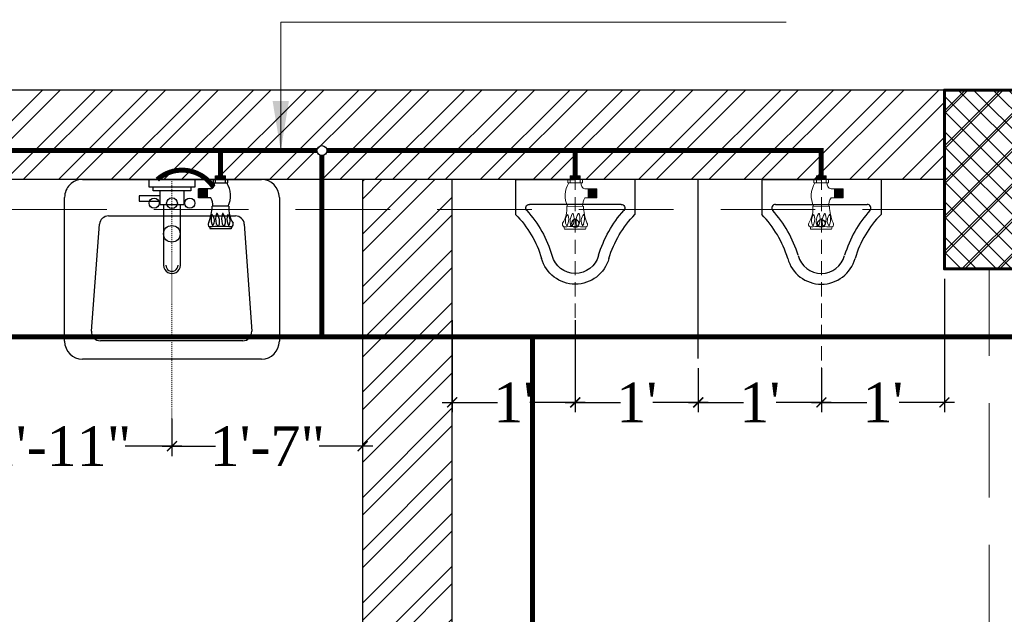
# Model space of a CAD drawing. Header units: inches. Extents: x 113025 to 158499, y 12149 to 30915.
# Tile 144 of 167: x 125511 to 125610, y 29440 to 29500. Entities that reach past the tile are written whole.
import ezdxf

# ---------------------------------------------------------------- set-up
doc = ezdxf.new("R2010")
doc.units = ezdxf.units.IN
doc.header["$MEASUREMENT"] = 0
doc.header["$PDMODE"] = 34
doc.linetypes.add('DASHED2', pattern=[0.375, 0.25, -0.125])
doc.linetypes.add('HIDDEN', pattern=[0.375, 0.25, -0.125])
for name, color, linetype, lineweight in [('CENTER', 46, 'DASHED2', 9), ('PD_COLUMN', 2, 'Continuous', 60), ('PD_HATCH', 45, 'Continuous', 9), ('PL. FICTURE', 4, 'Continuous', 25), ('PP-Domestic  Cold Water Supply', 5, 'Continuous', 25), ('PP-SPRINKLER PIPE', 1, 'Continuous', 0), ('PP-TEXT', 7, 'Continuous', 40), ('UAV', 140, 'Continuous', 5)]:
    doc.layers.add(name, color=color, linetype=linetype, lineweight=lineweight)
doc.layers.add('PD_025_TEXT', color=61, linetype='Continuous')
doc.layers.add('PP--DIM', color=7, linetype='Continuous')
doc.layers.add('PD_BASE', color=8, linetype='Continuous', transparency=0.5)
doc.styles.add('TIMES NEW ROMAN', font='times.ttf')
doc.dimstyles.new('PP-DIM', dxfattribs={"dimtxt": 4, "dimasz": 1, "dimexe": 1, "dimexo": 1, "dimgap": 0.09, "dimtad": 0, "dimdec": 0, "dimzin": 0, "dimdsep": 46, "dimlunit": 4, "dimtxsty": 'TIMES NEW ROMAN', "dimblk": 'ARCHTICK', "dimcen": 0.09, "dimdle": 1, "dimclrd": 256, "dimclre": 256, "dimclrt": 256, "dimadec": 0, "dimazin": 0, "dimtfac": 1, "dimtdec": 4, "dimtofl": 0, "dimtmove": 1, "dimatfit": 3, "dimfxl": 1, "dimtolj": 1, "dimtzin": 0, "dimlwd": -1, "dimlwe": -1, "dimarcsym": 0})

# ---------------------------------------------------------------- blocks, each defined once
blk = doc.blocks.new('columns2')
at = {"layer": 'PD_HATCH'}
h = blk.add_hatch(dxfattribs=at)
h.set_pattern_fill('ANSI37', color=256, scale=20)
h.paths.add_polyline_path([(387, -250), (387, -268), (369, -268), (369, -250)])
h.paths.add_polyline_path([(18, 0), (18, -15), (0, -15), (0, 0)])
h.paths.add_polyline_path([(18, -828), (18, -813), (0, -813), (0, -828)])
h.paths.add_polyline_path([(201, -870), (186, -870), (186, -888), (201, -888)])
h.paths.add_polyline_path([(570, -870), (555, -870), (555, -888), (570, -888)])
h.paths.add_polyline_path([(754.5, -870), (739.5, -870), (739.5, -888), (754.5, -888)])
h.paths.add_polyline_path([(934.5, -870), (919.5, -870), (919.5, -888), (934.5, -888)])
h.paths.add_polyline_path([(385.5, -870), (370.5, -870), (370.5, -888), (385.5, -888)])
h.paths.add_polyline_path([(201, 42), (186, 42), (186, 60), (201, 60)])
h.paths.add_polyline_path([(387, -578), (387, -560), (369, -560), (369, -578)])
h.paths.add_polyline_path([(1116, -731.5), (1116, -716.5), (1098, -716.5), (1098, -731.5)])
h.paths.add_polyline_path([(1116, -111.5), (1116, -96.5), (1098, -96.5), (1098, -111.5)])
h.paths.add_polyline_path([(1116, -561.5), (1116, -576.5), (1098, -576.5), (1098, -561.5)])
h.paths.add_polyline_path([(1116, -251.5), (1116, -266.5), (1098, -266.5), (1098, -251.5)])
h.paths.add_polyline_path([(0, -731.5), (0, -716.5), (18, -716.5), (18, -731.5)])
h.paths.add_polyline_path([(0, -111.5), (0, -96.5), (18, -96.5), (18, -111.5)])
h.paths.add_polyline_path([(0, -406.5), (0, -421.5), (18, -421.5), (18, -406.5)])
h.paths.add_polyline_path([(0, -561.5), (0, -576.5), (18, -576.5), (18, -561.5)])
h.paths.add_polyline_path([(0, -251.5), (0, -266.5), (18, -266.5), (18, -251.5)])
h.paths.add_polyline_path([(993, -111.5), (993, -99.5), (984, -99.5), (984, -111.5)])
h.paths.add_polyline_path([(993, -189.5), (993, -201.5), (984, -201.5), (984, -189.5)])
h.paths.add_polyline_path([(903, -111.5), (903, -99.5), (912, -99.5), (912, -111.5)])
h.paths.add_polyline_path([(903, -189.5), (903, -201.5), (912, -201.5), (912, -189.5)])
h.paths.add_polyline_path([(75, -870), (60, -870), (60, -888), (75, -888)])
h.paths.add_polyline_path([(1116, -870), (1101, -870), (1101, -888), (1116, -888)])
h.paths.add_polyline_path([(75, 42), (60, 42), (60, 60), (75, 60)])
h.paths.add_polyline_path([(570, 42), (555, 42), (555, 60), (570, 60)])
h.paths.add_polyline_path([(754.5, 42), (739.5, 42), (739.5, 60), (754.5, 60)])
h.paths.add_polyline_path([(934.5, 42), (919.5, 42), (919.5, 60), (934.5, 60)])
h.paths.add_polyline_path([(385.5, 42), (370.5, 42), (370.5, 60), (385.5, 60)])
h.paths.add_polyline_path([(1116, 42), (1101, 42), (1101, 60), (1116, 60)])
h.paths.add_polyline_path([(738, -250), (738, -268), (756, -268), (756, -250)])
h.paths.add_polyline_path([(756, -578.001), (756, -560.001), (738, -560.001), (738, -578.001)])
at = {"layer": 'PD_COLUMN'}
blk.add_lwpolyline([(934.5, 42), (919.5, 42), (919.5, 60), (934.5, 60)], close=True, dxfattribs=at)
at = {"layer": 'PD_HATCH', "linetype": 'HIDDEN', "ltscale": 38}
for p, q in [((754.5, 60), (919.5, 60)), ((754.5, 48), (919.5, 48)), ((924, -95), (924, 42))]:
    blk.add_line(p, q, dxfattribs=at)
blk = doc.blocks.new('A$C33087201')
at = {"color": 251}
for p, q in [((0, 289.6), (165, 289.6)), ((0, 289.6), (0, 193.2)), ((330, 289.6), (165, 289.6)), ((330, 289.6), (330, 193.2)), ((38.1, 220.9), (291.9, 220.9))]:
    blk.add_line(p, q, dxfattribs=at)
blk.add_circle((165, 168.2), 10.4, dxfattribs=at)
for centre, radius, start, end in [((38.1, 210.9), 10, 90, 221.8242), ((291.9, 210.9), 10, 318.1758, 90), ((-215.7, -16.2), 300.6, 16.9059, 44.1446), ((-215.7, -16.2), 330.6, 16.9059, 41.8242), ((545.7, -16.2), 330.6, 138.1758, 163.0941), ((545.7, -16.2), 300.6, 135.8554, 163.0941), ((164.8, 96.2), 96.2, 195.0681, 270.0943), ((164.8, 96.2), 66.2, 195.0681, 270.0943), ((165.2, 96.2), 66.2, 269.9057, 344.9319), ((165.2, 96.2), 96.2, 269.9057, 344.9319)]:
    blk.add_arc(centre, radius, start, end, dxfattribs=at)
blk = doc.blocks.new('LV')
at = {"color": 251}
for p, q in [((-254, 510.1), (254, 510.1)), ((-304.8, 50.8), (-304.8, 459.3)), ((-201, 458), (203.1, 458)), ((304.8, 459.3), (304.8, 50.8)), ((-205.3, 127), (-226.3, 430.8)), ((228.4, 430.6), (205.5, 126.8)), ((180.2, 103.5), (-180, 103.5)), ((254, 0), (-254, 0))]:
    blk.add_line(p, q, dxfattribs=at)
for centre, radius in [((0.4, 154.3), 23.6), ((-50.8, 67.2), 14.4), ((0, 67.2), 15.3), ((50.8, 67.2), 14.4)]:
    blk.add_circle(centre, radius, dxfattribs=at)
for centre, radius, start, end in [((-254, 459.3), 50.8, 90, 180), ((254, 459.3), 50.8, 0, 90), ((-201, 432.6), 25.4, 90, 184.2016), ((203.1, 432.6), 25.4, 355.4179, 90), ((-180, 128.9), 25.4, 184.2016, 270), ((180.2, 128.9), 25.4, 270, 355.4179), ((-254, 50.8), 50.8, 180, 270), ((254, 50.8), 50.8, 270, 0)]:
    blk.add_arc(centre, radius, start, end, dxfattribs=at)
blk = doc.blocks.new('FIRST FLOOR AR PLAN')
at = {"layer": 'PD_BASE'}
h = blk.add_hatch(dxfattribs=at)
h.set_pattern_fill('ANSI32', color=256, scale=10)
h.set_pattern_definition([(45, (123173.841, 20768.249), (-2.65165, 2.65165), []), (45, (123175.6088, 20768.249), (-2.65165, 2.65165), [])])
h.paths.add_polyline_path([(123176.992, 20810.998), (123167.992, 20810.998), (123167.992, 20729.498), (123176.992, 20729.498)])
h.paths.add_polyline_path([(123538.492, 20663.498), (123368.992, 20663.498), (123368.992, 20654.498), (123538.492, 20654.498)])
h.paths.add_polyline_path([(123722.992, 20663.498), (123553.492, 20663.498), (123553.492, 20654.498), (123722.992, 20654.498)])
h.paths.add_polyline_path([(123176.992, 21527.498), (123167.992, 21527.498), (123167.992, 21445.998), (123176.992, 21445.998)])
h.paths.add_polyline_path([(123176.992, 21430.998), (123167.992, 21430.998), (123167.992, 21290.998), (123176.992, 21290.998)])
h.paths.add_polyline_path([(123176.992, 21275.998), (123167.992, 21275.998), (123167.992, 21135.998), (123176.992, 21135.998)])
h.paths.add_polyline_path([(123176.992, 21120.998), (123167.992, 21120.998), (123167.992, 20980.998), (123176.992, 20980.998)])
h.paths.add_polyline_path([(123176.992, 20965.998), (123167.992, 20965.998), (123167.992, 20825.998), (123176.992, 20825.998)])
h.paths.add_polyline_path([(124268.992, 21602.498), (124102.492, 21602.498), (124102.492, 21593.498), (124268.992, 21593.498)])
h.paths.add_polyline_path([(124087.492, 21602.498), (123922.492, 21602.498), (123922.492, 21593.498), (124087.492, 21593.498)])
h.paths.add_polyline_path([(123907.492, 21602.498), (123737.992, 21602.498), (123737.992, 21593.498), (123907.492, 21593.498)])
h.paths.add_polyline_path([(123722.992, 21602.498), (123553.492, 21602.498), (123553.492, 21593.498), (123722.992, 21593.498)])
h.paths.add_polyline_path([(123353.992, 21602.498), (123242.992, 21602.498), (123242.992, 21593.498), (123353.992, 21593.498)])
h.paths.add_polyline_path([(123227.992, 21602.498), (123167.992, 21602.498), (123167.992, 21542.498), (123176.992, 21542.498), (123176.992, 21593.498), (123227.992, 21593.498)])
h.paths.add_polyline_path([(123176.992, 20714.498), (123167.992, 20714.498), (123167.992, 20654.498), (123227.992, 20654.498), (123227.992, 20663.498), (123176.992, 20663.498)])
h.paths.add_polyline_path([(123353.992, 20663.498), (123242.992, 20663.498), (123242.992, 20654.498), (123353.992, 20654.498)])
h.paths.add_polyline_path([(123762.742, 20663.498), (123737.992, 20663.498), (123737.992, 20654.498), (123762.742, 20654.498)])
h.paths.add_polyline_path([(123907.492, 20663.498), (123882.742, 20663.498), (123882.742, 20654.498), (123907.492, 20654.498)])
h.paths.add_polyline_path([(123944.992, 20663.498), (123922.492, 20663.498), (123922.492, 20654.498), (123944.992, 20654.498)])
h.paths.add_polyline_path([(124087.492, 20663.498), (124064.992, 20663.498), (124064.992, 20654.498), (124087.492, 20654.498)])
h.paths.add_polyline_path([(124124.992, 20663.498), (124102.492, 20663.498), (124102.492, 20654.498), (124124.992, 20654.498)])
h.paths.add_polyline_path([(124268.992, 20663.498), (124244.992, 20663.498), (124244.992, 20654.498), (124268.992, 20654.498)])
h.paths.add_polyline_path([(124283.992, 20672.498), (124274.992, 20672.498)])
h.paths.add_polyline_path([(124283.992, 20810.998), (124274.992, 20810.998), (124274.992, 20672.498), (124283.992, 20672.498)])
h.paths.add_polyline_path([(124283.992, 20965.998), (124274.992, 20965.998), (124274.992, 20825.998), (124283.992, 20825.998)])
h.paths.add_polyline_path([(124283.992, 21275.998), (124274.992, 21275.998), (124274.992, 20980.998), (124283.992, 20980.998)])
h.paths.add_polyline_path([(124283.992, 21584.498), (124274.992, 21584.498), (124274.992, 21445.998), (124283.992, 21445.998)])
h.paths.add_polyline_path([(124265.992, 21442.998), (124160.992, 21442.998), (124160.992, 21433.998), (124265.992, 21433.998)])
h.paths.add_polyline_path([(124160.992, 21430.998), (124151.992, 21430.998), (124151.992, 21352.998), (124160.992, 21352.998)])
h.paths.add_polyline_path([(124151.992, 21442.998), (124079.992, 21442.998), (124079.992, 21433.998), (124151.992, 21433.998)])
h.paths.add_polyline_path([(124079.992, 21430.998), (124070.992, 21430.998), (124070.992, 21352.998), (124079.992, 21352.998)])
h.paths.add_polyline_path([(124070.992, 21442.998), (123989.992, 21442.998), (123989.992, 21340.998), (124016.992, 21340.998), (124016.992, 21349.998), (123998.992, 21349.998), (123998.992, 21433.998), (124070.992, 21433.998)])
h.paths.add_polyline_path([(124070.992, 21349.998), (124052.992, 21349.998), (124052.992, 21340.998), (124070.992, 21340.998)], flags=17)
h.paths.add_polyline_path([(124097.992, 21349.998), (124079.992, 21349.998), (124079.992, 21340.998), (124097.992, 21340.998)])
h.paths.add_polyline_path([(124151.992, 21349.998), (124133.992, 21349.998), (124133.992, 21340.998), (124151.992, 21340.998)])
h.paths.add_polyline_path([(124160.992, 21340.998), (124151.992, 21340.998), (124151.992, 21277.998), (124160.992, 21277.998)])
h.paths.add_polyline_path([(124283.992, 21291.998), (124274.992, 21291.998), (124274.992, 21290.998), (124283.992, 21290.998)])
h.paths.add_polyline_path([(124283.992, 21430.998), (124274.992, 21430.998), (124274.992, 21411.998), (124283.992, 21411.998)])
h.paths.add_polyline_path([(123405.742, 21593.498), (123405.742, 21602.498), (123368.992, 21602.498), (123368.992, 21593.498)])
h.paths.add_polyline_path([(123501.742, 21602.498), (123501.742, 21593.498), (123538.492, 21593.498), (123538.492, 21602.498)])
h = blk.add_hatch(dxfattribs=at)
h.set_pattern_fill('ANSI37', color=256, scale=20)
h.set_pattern_definition([(45, (268611.2745, 47371.9895), (-1.767766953, 1.767766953), []), (135, (268611.2745, 47371.9895), (-1.767766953, -1.767766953), [])])
h.paths.add_polyline_path([(124102.492, 21602.498), (124087.492, 21602.498), (124087.492, 21584.498), (124102.492, 21584.498)])
h = blk.add_hatch(dxfattribs=at)
h.set_pattern_fill('ANSI32', color=256, scale=10)
h.set_pattern_definition([(45, (150297.4604, 39481.8853), (-2.65165043, 2.65165043), []), (45, (150299.228, 39481.8853), (-2.65165043, 2.65165043), [])])
h.paths.add_polyline_path([(123758.992, 21593.498), (123752.992, 21593.498), (123752.992, 21557.498), (123758.992, 21557.498)])
h.paths.add_polyline_path([(123758.992, 21557.498), (123752.992, 21557.498), (123752.992, 21521.498), (123758.992, 21521.498)])
h.paths.add_polyline_path([(123752.992, 21521.498), (123752.992, 21485.498), (123758.992, 21485.498), (123758.992, 21521.498)])
h.paths.add_polyline_path([(123758.992, 21485.498), (123752.992, 21485.498), (123752.992, 21449.498), (123758.992, 21449.498)])
h.paths.add_polyline_path([(123758.992, 21449.498), (123752.992, 21449.498), (123752.992, 21413.498), (123758.992, 21413.498)])
h.paths.add_polyline_path([(123758.992, 21413.498), (123752.992, 21413.498), (123752.992, 21377.498), (123758.992, 21377.498)])
h.paths.add_polyline_path([(124037.992, 21593.498), (124028.992, 21593.498), (124028.992, 21503.998), (124024.492, 21503.998), (124024.492, 21499.498), (124028.992, 21499.498), (124028.992, 21489.498), (124037.992, 21489.498)])
h.paths.add_polyline_path([(123956.992, 21593.498), (123952.492, 21593.498), (123952.492, 21503.998), (123947.992, 21503.998), (123947.992, 21499.498), (123982.492, 21499.498), (123982.492, 21503.998), (123956.992, 21503.998)])
h.paths.add_polyline_path([(123952.492, 21575.498), (123949.492, 21575.498), (123949.492, 21570.998), (123952.492, 21570.998)], flags=17)
h.paths.add_polyline_path([(123925.492, 21575.498), (123922.492, 21575.498), (123922.492, 21584.498), (123917.992, 21584.498), (123917.992, 21575.498), (123907.492, 21575.498), (123907.492, 21570.998), (123925.492, 21570.998)])
h.paths.add_polyline_path([(123871.492, 21593.498), (123866.992, 21593.498), (123866.992, 21577.498), (123866.992, 21570.998), (123871.492, 21570.998), (123871.492, 21575.498)])
h.paths.add_polyline_path([(124162.492, 21593.498), (124157.992, 21593.498), (124157.992, 21575.498), (124162.492, 21575.498)])
at = {"layer": 'PD_BASE', "lineweight": 30}
for p, q in [((124283.992, 21602.498), (123501.742, 21602.498)), ((124087.492, 21593.498), (123922.492, 21593.498)), ((124028.992, 21503.998), (124028.992, 21593.498))]:
    blk.add_line(p, q, dxfattribs=at)
at = {"layer": 'PD_BASE', "ltscale": 12}
blk.add_line((124062.742, 21575.498), (124062.742, 21593.498), dxfattribs=at)
at = {"layer": 'PD_BASE'}
blk.add_lwpolyline([(124102.492, 21584.498), (124087.492, 21584.498), (124087.492, 21602.498), (124102.492, 21602.498)], close=True, dxfattribs=at)
at = {"layer": 'PD_BASE', "lineweight": 30}
blk.add_lwpolyline([(124028.992, 21489.498), (124037.992, 21489.498), (124037.992, 21593.498)], dxfattribs=at)
at = {"layer": 'PD_BASE', "ltscale": 12, "xscale": 0.03542840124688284, "yscale": 0.03542840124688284, "zscale": 0.03542840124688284, "rotation": 180}
blk.add_blockref('LV', (124009.806, 21593.498), dxfattribs=at)
at = {"layer": 'PD_BASE', "ltscale": 12, "yscale": 0.03636363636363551, "zscale": 0.03636363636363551}
for p, xscale in [((124056.367, 21582.966), -0.03636363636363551), ((124069.117, 21582.966), 0.03636363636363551)]:
    blk.add_blockref('A$C33087201', p, dxfattribs=dict(at, xscale=xscale))
at = {"layer": 'PD_COLUMN'}
blk.add_blockref('columns2', (123167.992, 21542.498), dxfattribs=at)
blk = doc.blocks.new('URINAL AV-PP')
at = {"layer": 'CENTER', "ltscale": 5}
blk.add_line((0, 0.329), (0, -19.611), dxfattribs=at)
at = {"layer": 'UAV'}
for p, q in [((-0.661, -0.286), (-0.661, 0)), ((-0.661, 0), (0.632, 0)), ((-0.437, 0), (-0.438, -0.285)), ((-0.437, 0.329), (-0.437, 0)), ((0.437, 0.329), (-0.437, 0.329)), ((0.437, 0.274), (-0.437, 0.274)), ((0.437, 0.219), (-0.437, 0.219)), ((0.437, 0.165), (-0.437, 0.165)), ((0.437, 0.11), (-0.437, 0.11)), ((0.437, 0.055), (-0.437, 0.055)), ((0, 0.329), (0, 0)), ((0.437, -0.001), (0.437, 0.329)), ((0.632, 0), (0.632, -0.286)), ((0.632, -0.286), (-0.661, -0.286)), ((0.437, -0.001), (0.437, -0.286)), ((0.85, -0.832), (1.911, -0.832)), ((1.145, -1.617), (1.145, -0.832)), ((1.199, -1.617), (1.199, -0.832)), ((1.253, -1.617), (1.253, -0.832)), ((1.308, -1.617), (1.308, -0.832)), ((1.363, -1.617), (1.363, -0.832)), ((1.418, -1.617), (1.418, -0.832)), ((1.473, -1.617), (1.473, -0.832)), ((1.527, -1.617), (1.527, -0.832)), ((1.582, -1.617), (1.582, -0.832)), ((1.637, -1.617), (1.637, -0.832)), ((1.692, -1.617), (1.692, -0.832)), ((1.746, -1.617), (1.746, -0.832)), ((1.801, -1.617), (1.801, -0.832)), ((1.856, -1.617), (1.856, -0.832)), ((1.911, -1.617), (1.911, -0.832)), ((0.849, -1.617), (1.911, -1.617)), ((-0.749, -2.357), (0.715, -2.359)), ((-0.942, -4.354), (0.887, -4.356))]:
    blk.add_line(p, q, dxfattribs=at)
for centre, radius, start, end in [((1.301, -1.432), 2.19, 148.42026, 205.00436), ((0.951, -0.41), 0.434, 163.48148, 256.48707), ((1.829, -2.278), 1.182, 146.01056, 183.94142), ((-2.893, -2.609), 2.159, 325.46408, 6.68054), ((5.191, -2.141), 4.481, 182.78722, 201.67747), ((-0.037, -3.634), 0.833, 137.23343, 212.33775), ((-1.79, -3.477), 1.213, 339.5193, 19.70367), ((0.922, -3.719), 1.376, 149.00196, 179.37266), ((-0.216, -3.027), 0.0444, 22.3068, 157.6932), ((-1.739, -3.47), 1.63, 344.6565, 16.39064), ((1.443, -3.719), 1.376, 149.00196, 179.37266), ((0.305, -3.027), 0.0444, 22.3068, 157.6932), ((-1.219, -3.47), 1.63, 344.6565, 16.39064), ((1.356, -3.628), 0.833, 137.23343, 212.33775), ((-0.397, -3.471), 1.213, 339.5193, 19.70367), ((-0.851, -3.928), 0.281, 160.08667, 238.56649), ((-0.037, -21.409), 17.268, 86.69134, 93.18874), ((-1.618, -4.455), 0.684, 8.45165, 24.80798), ((-0.993, -3.846), 0.344, 317.30146, 350.66528), ((0.563, -3.695), 1.016, 180.50914, 203.3313), ((-0.493, -3.765), 0.353, 290.29752, 337.34923), ((1.083, -3.695), 1.016, 180.50914, 203.3313), ((0.028, -3.765), 0.353, 290.29752, 337.34923), ((0.4, -3.84), 0.344, 317.30146, 350.66528), ((0.464, -4.083), 0.504, 327.16237, 350.0789), ((0.815, -3.951), 0.263, 303.53841, 36.05325)]:
    blk.add_arc(centre, radius, start, end, dxfattribs=at)
blk = doc.blocks.new('PP-SINGLE TAP BASIN')
at = {"layer": 'CENTER', "linetype": 'DASHED2'}
blk.add_line((457.2, 0), (0, 0), dxfattribs=at)
at = {"layer": 'PL. FICTURE', "color": 4}
for p, q in [((89.4, 106.7), (89.4, 69.2)), ((-6.8, 78.4), (-6.8, 96.4)), ((5.8, 96.4), (-6.8, 96.4)), ((-5.6, 96.4), (-5.6, 78.4)), ((-4.5, 96.4), (-4.5, 78.4)), ((-3.4, 96.4), (-3.4, 78.4)), ((-2.3, 96.4), (-2.3, 78.4)), ((-1.1, 96.4), (-1.1, 78.4)), ((0, 101), (0, 74.4)), ((5.9, 101), (0, 101)), ((5.9, 74.4), (5.9, 101)), ((48.4, 102.8), (48.4, 72.7)), ((-6.8, 87.4), (0, 87.4)), ((0, 78.4), (-6.8, 78.4)), ((5.9, 78.4), (-6.8, 78.4)), ((0, 74.4), (5.9, 74.4)), ((17.1, 69.9), (17.1, 48.2)), ((33.2, 63.9), (17.1, 63.9)), ((33.2, 61.9), (17.1, 61.9)), ((33.2, 60), (17.1, 60)), ((33.2, 58), (17.1, 58)), ((33.2, 56), (17.1, 56)), ((33.2, 54.1), (17.1, 54.1)), ((33.2, 70), (33.2, 48.2)), ((33.2, 52.1), (17.1, 52.1)), ((33.2, 50.1), (17.1, 50.1)), ((33.2, 50.1), (17.1, 50.1)), ((33.2, 48.2), (17.1, 48.2))]:
    blk.add_line(p, q, dxfattribs=at)
at = {"layer": 'PL. FICTURE'}
for p, q in [((20.4, 21.2), (45.4, 21.2)), ((45.4, -21.2), (45.4, 21.2)), ((154.8, 15.2), (45.4, 15.2)), ((45.4, -15.2), (154.8, -15.2)), ((45.4, -21.2), (20.4, -21.2))]:
    blk.add_line(p, q, dxfattribs=at)
at = {"layer": 'PL. FICTURE', "linetype": 'Continuous'}
blk.add_lwpolyline([(0, 41.7), (0, -41.7), (13.1, -41.7), (13.1, 41.7)], close=True, dxfattribs=at)
at = {"layer": 'PL. FICTURE'}
for points in [[(13.1, 34.2), (20.4, 34.2), (20.4, -34.2), (13.1, -34.2)], [(39.4, -21.2), (29.4, -21.2), (29.4, -59.4), (39.4, -59.4)]]:
    blk.add_lwpolyline(points, close=True, dxfattribs=at)
at = {"layer": 'PL. FICTURE', "color": 4}
for centre, radius, start, end in [((53.5, 146.8), 44.3, 263.3195, 304.5359), ((80.6, 104.9), 5.77, 31.4335, 109.9133), ((439.5, 88.1), 354.5, 176.8113, 183.3087), ((91.4, 120.6), 14, 245.192, 261.5484), ((29.4, 60.7), 45, 64.9956, 121.5797), ((62.1, 91.8), 0.911, 112.3068, 247.6932), ((76.3, 68.5), 28.2, 90.6273, 120.998), ((71.2, 123.1), 33.5, 253.6094, 285.3435), ((74.6, 88.1), 17.1, 57.6622, 132.7666), ((71.4, 124.1), 24.9, 250.2963, 290.4807), ((75.8, 75.8), 20.9, 66.6687, 89.4909), ((78.9, 107.8), 7.06, 279.3347, 312.6985), ((77.3, 97.5), 7.26, 292.6508, 339.7025), ((8.4, 67.9), 8.91, 13.5129, 106.5185), ((46.7, 49.8), 24.3, 86.0586, 123.9894), ((43.9, -19.2), 92, 68.3225, 87.2128), ((62.1, 81.1), 0.911, 112.3068, 247.6932), ((76.3, 57.8), 28.2, 90.6273, 120.998), ((71.2, 112.4), 33.5, 253.6094, 285.3435), ((74.5, 59.5), 17.1, 57.6622, 132.7666), ((71.3, 95.5), 24.9, 250.2963, 290.4807), ((75.8, 65.1), 20.9, 66.6687, 89.4909), ((78.8, 79.2), 7.06, 279.3347, 312.6985), ((77.3, 86.8), 7.26, 292.6508, 339.7025), ((81.1, 70.7), 5.39, 233.9467, 326.4616), ((83.8, 77.9), 10.3, 279.9211, 302.8376)]:
    blk.add_arc(centre, radius, start, end, dxfattribs=at)
at = {"layer": 'PL. FICTURE'}
for radius in [15.2, 15.2, 11]:
    blk.add_arc((154.8, 0), radius, 270, 90, dxfattribs=at)
blk = doc.blocks.new('_ArchTick')
at = {"color": 0, "linetype": 'ByBlock', "const_width": 0.15}
blk.add_lwpolyline([(-0.5, -0.5), (0.5, 0.5)], dxfattribs=at)
blk = doc.blocks.new('*D473')
at = {"layer": 'Defpoints', "color": 0, "transparency": 16777216}
for p in [(125503.774, 29461.72), (125526.589, 29461.066), (125526.589, 29457.314)]:
    blk.add_point(p, dxfattribs=at)
at = {"layer": 'PP--DIM', "ltscale": 12, "transparency": 16777216}
for p, q in [((125503.774, 29460.72), (125503.774, 29456.314)), ((125526.589, 29460.066), (125526.589, 29456.314)), ((125502.774, 29457.314), (125508.483, 29457.314)), ((125527.589, 29457.314), (125521.88, 29457.314))]:
    blk.add_line(p, q, dxfattribs=at)
at = {"layer": 'PP--DIM', "transparency": 16777216, "rotation": 180}
blk.add_blockref('_ArchTick', (125503.774, 29457.314), dxfattribs=at)
at = {"layer": 'PP--DIM', "transparency": 16777216}
blk.add_blockref('_ArchTick', (125526.589, 29457.314), dxfattribs=at)
at = {"layer": 'PP--DIM', "transparency": 16777216, "insert": (125515.181, 29457.314), "char_height": 4, "attachment_point": 5, "style": 'TIMES NEW ROMAN'}
blk.add_mtext('\\A1;1\'-11"', dxfattribs=at)
blk = doc.blocks.new('*D474')
at = {"layer": 'Defpoints', "color": 0, "transparency": 16777216}
for p in [(125526.589, 29461.066), (125545.774, 29457.314), (125545.774, 29457.314)]:
    blk.add_point(p, dxfattribs=at)
at = {"layer": 'PP--DIM', "ltscale": 12, "transparency": 16777216}
for p, q in [((125526.589, 29460.066), (125526.589, 29456.314)), ((125525.589, 29457.314), (125530.959, 29457.314)), ((125546.774, 29457.314), (125541.403, 29457.314)), ((125545.774, 29456.314), (125545.774, 29456.314))]:
    blk.add_line(p, q, dxfattribs=at)
at = {"layer": 'PP--DIM', "transparency": 16777216, "rotation": 180}
blk.add_blockref('_ArchTick', (125526.589, 29457.314), dxfattribs=at)
at = {"layer": 'PP--DIM', "transparency": 16777216}
blk.add_blockref('_ArchTick', (125545.774, 29457.314), dxfattribs=at)
at = {"layer": 'PP--DIM', "transparency": 16777216, "insert": (125536.181, 29457.314), "char_height": 4, "attachment_point": 5, "style": 'TIMES NEW ROMAN'}
blk.add_mtext('\\A1;1\'-7"', dxfattribs=at)
blk = doc.blocks.new('*D475')
at = {"layer": 'Defpoints', "color": 0, "transparency": 16777216}
for p in [(125554.774, 29470.981), (125567.149, 29470.981), (125567.149, 29461.72)]:
    blk.add_point(p, dxfattribs=at)
at = {"layer": 'PP--DIM', "ltscale": 12, "transparency": 16777216}
for p, q in [((125554.774, 29469.981), (125554.774, 29460.72)), ((125567.149, 29469.981), (125567.149, 29460.72)), ((125553.774, 29461.72), (125559.334, 29461.72)), ((125568.149, 29461.72), (125562.589, 29461.72))]:
    blk.add_line(p, q, dxfattribs=at)
at = {"layer": 'PP--DIM', "transparency": 16777216, "rotation": 180}
blk.add_blockref('_ArchTick', (125554.774, 29461.72), dxfattribs=at)
at = {"layer": 'PP--DIM', "transparency": 16777216}
blk.add_blockref('_ArchTick', (125567.149, 29461.72), dxfattribs=at)
at = {"layer": 'PP--DIM', "transparency": 16777216, "insert": (125560.961, 29461.72), "char_height": 4, "attachment_point": 5, "style": 'TIMES NEW ROMAN'}
blk.add_mtext("\\A1;1'", dxfattribs=at)
blk = doc.blocks.new('*D476')
at = {"layer": 'Defpoints', "color": 0, "transparency": 16777216}
for p in [(125567.149, 29470.981), (125579.524, 29466.149), (125579.524, 29461.72)]:
    blk.add_point(p, dxfattribs=at)
at = {"layer": 'PP--DIM', "ltscale": 12, "transparency": 16777216}
for p, q in [((125567.149, 29469.981), (125567.149, 29460.72)), ((125579.524, 29465.149), (125579.524, 29460.72)), ((125566.149, 29461.72), (125571.709, 29461.72)), ((125580.524, 29461.72), (125574.964, 29461.72))]:
    blk.add_line(p, q, dxfattribs=at)
at = {"layer": 'PP--DIM', "transparency": 16777216, "rotation": 180}
blk.add_blockref('_ArchTick', (125567.149, 29461.72), dxfattribs=at)
at = {"layer": 'PP--DIM', "transparency": 16777216}
blk.add_blockref('_ArchTick', (125579.524, 29461.72), dxfattribs=at)
at = {"layer": 'PP--DIM', "transparency": 16777216, "insert": (125573.336, 29461.72), "char_height": 4, "attachment_point": 5, "style": 'TIMES NEW ROMAN'}
blk.add_mtext("\\A1;1'", dxfattribs=at)
blk = doc.blocks.new('*D477')
at = {"layer": 'Defpoints', "color": 0, "transparency": 16777216}
for p in [(125579.524, 29466.149), (125591.899, 29466.149), (125591.899, 29461.72)]:
    blk.add_point(p, dxfattribs=at)
at = {"layer": 'PP--DIM', "ltscale": 12, "transparency": 16777216}
for p, q in [((125579.524, 29465.149), (125579.524, 29460.72)), ((125591.899, 29465.149), (125591.899, 29460.72)), ((125578.524, 29461.72), (125584.084, 29461.72)), ((125592.899, 29461.72), (125587.339, 29461.72))]:
    blk.add_line(p, q, dxfattribs=at)
at = {"layer": 'PP--DIM', "transparency": 16777216, "rotation": 180}
blk.add_blockref('_ArchTick', (125579.524, 29461.72), dxfattribs=at)
at = {"layer": 'PP--DIM', "transparency": 16777216}
blk.add_blockref('_ArchTick', (125591.899, 29461.72), dxfattribs=at)
at = {"layer": 'PP--DIM', "transparency": 16777216, "insert": (125585.711, 29461.72), "char_height": 4, "attachment_point": 5, "style": 'TIMES NEW ROMAN'}
blk.add_mtext("\\A1;1'", dxfattribs=at)
blk = doc.blocks.new('*D478')
at = {"layer": 'Defpoints', "color": 0, "transparency": 16777216}
for p in [(125604.274, 29475.149), (125591.899, 29466.149), (125604.274, 29461.72)]:
    blk.add_point(p, dxfattribs=at)
at = {"layer": 'PP--DIM', "ltscale": 12, "transparency": 16777216}
for p, q in [((125604.274, 29474.149), (125604.274, 29460.72)), ((125591.899, 29465.149), (125591.899, 29460.72)), ((125590.899, 29461.72), (125596.459, 29461.72)), ((125605.274, 29461.72), (125599.714, 29461.72))]:
    blk.add_line(p, q, dxfattribs=at)
at = {"layer": 'PP--DIM', "transparency": 16777216, "rotation": 180}
blk.add_blockref('_ArchTick', (125591.899, 29461.72), dxfattribs=at)
at = {"layer": 'PP--DIM', "transparency": 16777216}
blk.add_blockref('_ArchTick', (125604.274, 29461.72), dxfattribs=at)
at = {"layer": 'PP--DIM', "transparency": 16777216, "insert": (125598.086, 29461.72), "char_height": 4, "attachment_point": 5, "style": 'TIMES NEW ROMAN'}
blk.add_mtext("\\A1;1'", dxfattribs=at)

msp = doc.modelspace()

# ---------------------------------------------------------------- block references
at = {"layer": 'PD_025_TEXT'}
msp.add_blockref('FIRST FLOOR AR PLAN', (1516.783, 7890.65), dxfattribs=at)

# ---------------------------------------------------------------- next in the draw order: linework, layer by layer
at = {"layer": 'PP-Domestic  Cold Water Supply', "const_width": 0.5}
for points in [[(125479.774, 29484.149), (125479.774, 29487.059), (125541.171, 29487.059)], [(125531.472, 29484.151), (125531.472, 29487.06)], [(125542.171, 29487.059), (125591.882, 29487.076), (125591.882, 29484.149)], [(125567.132, 29484.149), (125567.132, 29487.076)], [(125541.671, 29486.559), (125541.671, 29468.329)], [(125478.887, 29468.329), (125794.264, 29468.329)], [(125562.848, 29468.329), (125562.848, 29404.24)]]:
    msp.add_lwpolyline(points, dxfattribs=at)
msp.add_lwpolyline([(125530.764, 29483.383, 0.457542), (125525.113, 29484.149)], format="xyb", dxfattribs=at)
at = {"layer": 'PP-Domestic  Cold Water Supply'}
msp.add_circle((125541.671, 29487.059), 0.5, dxfattribs=at)
at = {"layer": 'PP-SPRINKLER PIPE'}
msp.add_circle((124551.239, 29172.994), 1741.724, dxfattribs=at)

# ---------------------------------------------------------------- next in the draw order: block references
at = {"layer": 'PL. FICTURE', "xscale": 0.05568956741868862, "yscale": 0.05568956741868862, "zscale": 0.05568956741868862, "rotation": 270.0000000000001}
msp.add_blockref('PP-SINGLE TAP BASIN', (125526.589, 29484.149), dxfattribs=at)
at = {"layer": 'PL. FICTURE', "xscale": 1.1436951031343, "yscale": 1.1436951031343, "zscale": 1.1436951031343}
for p in [(125567.149, 29484.148), (125591.899, 29484.148)]:
    msp.add_blockref('URINAL AV-PP', p, dxfattribs=at)

# ---------------------------------------------------------------- next in the draw order: dimensions: what is measured, and where the dimension line sits
at = {"layer": 'PP--DIM', "ltscale": 12}
for base, p1, p2, picture, middle in [((125604.274, 29461.72), (125591.899, 29466.149), (125604.274, 29475.149), '*D478', (125598.086, 29461.72)), ((125567.149, 29461.72), (125554.774, 29470.981), (125567.149, 29470.981), '*D475', (125560.961, 29461.72)), ((125579.524, 29461.72), (125567.149, 29470.981), (125579.524, 29466.149), '*D476', (125573.336, 29461.72)), ((125591.899, 29461.72), (125579.524, 29466.149), (125591.899, 29466.149), '*D477', (125585.711, 29461.72))]:
    dim = msp.add_linear_dim(base=base, p1=p1, p2=p2, dimstyle='PP-DIM', override={"dimblk": 'ArchTick'}, dxfattribs=at)
    dim.commit()
    dim.dimension.update_dxf_attribs({"geometry": picture, "text_midpoint": middle, "dimtype": 160})
for base, p1, p2, picture, middle in [((125526.589, 29457.314), (125503.774, 29461.72), (125526.589, 29461.066), '*D473', (125515.181, 29457.314)), ((125545.774, 29457.314), (125526.589, 29461.066), (125545.774, 29457.314), '*D474', (125536.181, 29457.314))]:
    dim = msp.add_linear_dim(base=base, p1=p1, p2=p2, dimstyle='PP-DIM', override={"dimblk": 'ArchTick'}, dxfattribs=at)
    dim.commit()
    dim.dimension.update_dxf_attribs({"geometry": picture, "text_midpoint": middle})

# ---------------------------------------------------------------- next in the draw order: leaders
at = {"layer": 'PP-TEXT', "lineweight": 70, "ltscale": 12}
msp.add_leader([(125537.53, 29487.059), (125537.53, 29499.978), (125588.369, 29499.978)], dimstyle='PP-DIM', override={"dimtxt": 8.5, "dimasz": 5, "dimcen": 0, "dimtfac": 12, "dimtdec": 1, "dimfxl": 7, "dimfxlon": 1, "dimlwd": 18, "dimarcsym": 1}, dxfattribs=at)

doc.saveas('drawing.dxf')
